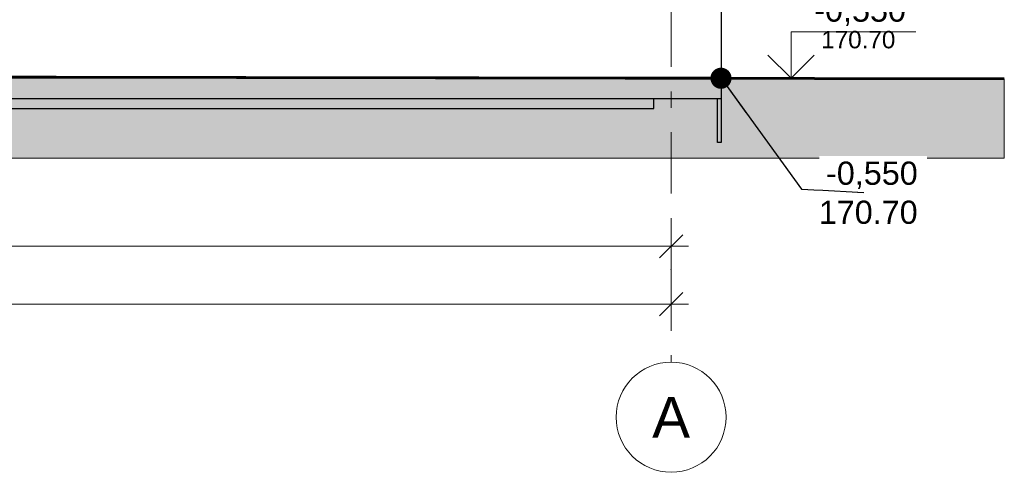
# Model space of a CAD drawing. Header units: millimetres. Extents: x -28034 to 133570, y -6180 to 17692.
# Tile 10 of 36: x 30797 to 39303, y -3950 to -45. Entities that reach past the tile are written whole.
import ezdxf
from ezdxf.enums import TextEntityAlignment as Align

# ---------------------------------------------------------------- set-up
doc = ezdxf.new("R2010")
doc.units = ezdxf.units.MM
doc.header["$MEASUREMENT"] = 0
doc.set_wipeout_variables(frame=1)
doc.linetypes.add('Wipeout_Contour', pattern=[1000, 0, -1000])
doc.linetypes.add('Штрих-Штриховая', pattern=[1093.611073, 529.166651, -211.666656, 141.111112, -211.666656])
for name, color, linetype, lineweight in [('1 Молдинги_Ном._пера__41', 7, 'Continuous', 60), ('1_Цоколь_Ном._пера__21', 7, 'Continuous', 30), ('2D - Общий_Ном._пера__2', 8, 'Continuous', 15), ('2D - Общий_Ном._пера__74', 255, 'Continuous', 0), ('Конструктив - Стены Несущие_Ном._пера__21', 7, 'Continuous', 30), ('Размер - Общий_Ном._пера__1', 7, 'Continuous', 15), ('Размер - Отметка Уровня_Ном._пера__1', 7, 'Continuous', 15), ('Размер - Отметка Уровня_Ном._пера__120', 7, 'Continuous', 5), ('Элемент Модели - Оси_Ном._пера__1', 7, 'Continuous', 15), ('Элемент Модели - Оси_Ном._пера__2', 8, 'Continuous', 15)]:
    doc.layers.add(name, color=color, linetype=linetype, lineweight=lineweight)
doc.layers.add('1 Молдинги_Ном._пера__48', color=7, linetype='Continuous', lineweight=60, true_color=0xa80f02)
for name, color, linetype in [('1_Цоколь', 7, 'Continuous'), ('Конструктив - Стены Несущие', 7, 'Continuous'), ('Размер - Общий', 7, 'Continuous'), ('Размер - Отметка Уровня', 7, 'Continuous'), ('Элемент Модели - Оси', 7, 'Continuous')]:
    doc.layers.add(name, color=color, linetype=linetype)
doc.styles.add('СГЕНЕРИР_СТИЛЬ_1', font='arial.ttf')
doc.styles.add('СГЕНЕРИР_СТИЛЬ_2', font='arial.ttf')
doc.dimstyles.new('СГЕНЕРИР_СТИЛЬ__1', dxfattribs={"dimtxt": 200, "dimasz": 190, "dimexe": 0.18, "dimexo": 0.0625, "dimgap": 0, "dimtad": 1, "dimtih": 1, "dimtoh": 1, "dimdec": 0, "dimzin": 0, "dimdsep": 46, "dimtxsty": 'СГЕНЕРИР_СТИЛЬ_2', "dimblk": 'ARROWHEAD_6', "dimblk1": 'ARROWHEAD_6', "dimblk2": 'ARROWHEAD_6', "dimcen": 0.09, "dimclrd": 7, "dimclre": 7, "dimclrt": 7, "dimazin": 0, "dimtfac": 1, "dimtdec": 4, "dimtmove": 0, "dimatfit": 3, "dimfxl": 1, "dimtolj": 1, "dimtzin": 0, "dimarcsym": 0})
doc.dimstyles.new('СГЕНЕРИР_СТИЛЬ__3', dxfattribs={"dimtxt": 0.18, "dimasz": 364.8, "dimexe": 0.18, "dimexo": 0.0625, "dimgap": 0, "dimtad": 0, "dimtih": 1, "dimtoh": 1, "dimdec": 4, "dimzin": 0, "dimdsep": 46, "dimcen": 0.09, "dimadec": 0, "dimazin": 0, "dimtfac": 1, "dimtdec": 4, "dimtmove": 0, "dimatfit": 3, "dimldrblk": 'ARROWHEAD_11', "dimfxl": 1, "dimtolj": 1, "dimtzin": 0, "dimarcsym": 0})

# ---------------------------------------------------------------- blocks, each defined once
blk = doc.blocks.new('Элемент Разреза_1_2')
at = {"layer": 'Конструктив - Стены Несущие_Ном._пера__21', "color": 7, "linetype": 'Continuous', "lineweight": 30}
for p, q in [((36274.3, -812.3), (36274.3, -728)), ((22967.4, -812.3), (36274.3, -812.3))]:
    blk.add_line(p, q, dxfattribs=at)
blk = doc.blocks.new('Элемент Разреза_118_2')
at = {"layer": '1_Цоколь_Ном._пера__21', "color": 7, "linetype": 'Continuous', "lineweight": 30}
for p, q in [((36825.3, 374.2), (36855.3, 374.2)), ((36855.3, 374.2), (36855.3, -728)), ((36825.3, -1105.4), (36825.3, -728)), ((36855.3, -728), (36825.3, -728)), ((36855.3, -728), (36855.3, -1105.4)), ((36855.3, -1105.4), (36825.3, -1105.4))]:
    blk.add_line(p, q, dxfattribs=at)
blk = doc.blocks.new('Элемент Разреза_127_2')
at = {"layer": '1_Цоколь_Ном._пера__21', "color": 7, "linetype": 'Continuous', "lineweight": 30}
blk.add_line((36825.3, -728), (22967.4, -728), dxfattribs=at)
blk = doc.blocks.new('Стандартный Маркер Сетки[3]_2', base_point=(36424.3, 14001.1))
at = {"layer": 'Элемент Модели - Оси_Ном._пера__1', "color": 7, "linetype": 'Continuous', "lineweight": 15}
blk.add_circle((36424.3, -3475), 475, dxfattribs=at)
at = {"layer": 'Элемент Модели - Оси_Ном._пера__2', "color": 8, "linetype": 'Штрих-Штриховая', "lineweight": 15}
for p, q in [((36424.3, 13201.1), (36424.3, -2200)), ((36424.3, -2200), (36424.3, -3000))]:
    blk.add_line(p, q, dxfattribs=at)
blk.add_point((36424.3, -2200), dxfattribs=at)
blk.add_point((36424.3, -2200), dxfattribs=at)
at = {"layer": 'Элемент Модели - Оси_Ном._пера__1', "color": 7, "lineweight": 15, "style": 'СГЕНЕРИР_СТИЛЬ_1'}
blk.add_attdef('AC_MarkerText_1', text='', height=350, rotation=360, dxfattribs=at).set_placement((36424.3, -3300), align=Align.TOP_CENTER)
blk = doc.blocks.new('Стандартный Маркер Сетки[4]_2', base_point=(36424.3, 14001.1))
at = {"layer": 'Элемент Модели - Оси_Ном._пера__1', "color": 7, "linetype": 'Continuous', "lineweight": 15}
blk.add_circle((36424.3, -3475), 475, dxfattribs=at)
at = {"layer": 'Элемент Модели - Оси_Ном._пера__2', "color": 8, "linetype": 'Штрих-Штриховая', "lineweight": 15}
for p, q in [((36424.3, 13201.1), (36424.3, -2200)), ((36424.3, -2200), (36424.3, -3000))]:
    blk.add_line(p, q, dxfattribs=at)
blk.add_point((36424.3, -2200), dxfattribs=at)
blk.add_point((36424.3, -2200), dxfattribs=at)
at = {"layer": 'Элемент Модели - Оси_Ном._пера__1', "color": 7, "lineweight": 15, "style": 'СГЕНЕРИР_СТИЛЬ_1'}
blk.add_attdef('AC_MarkerText_1', text='', height=350, rotation=360, dxfattribs=at).set_placement((36424.3, -3300), align=Align.TOP_CENTER)
blk = doc.blocks.new('*D210')
at = {"layer": 'Размер - Общий_Ном._пера__1', "color": 7, "linetype": 'Continuous', "lineweight": 15, "transparency": 16777216}
for p, q in [((13524.3, -2187.5), (13524.3, -1812.5)), ((36424.3, -2187.5), (36424.3, -1812.5)), ((13624.3, -1900), (13424.3, -2100)), ((36324.3, -2100), (36524.3, -1900)), ((-24575.7, -2000), (13524.3, -2000)), ((13524.3, -2000), (36424.3, -2000)), ((36424.3, -2000), (36574.3, -2000))]:
    blk.add_line(p, q, dxfattribs=at)
at = {"layer": 'Размер - Общий_Ном._пера__1', "color": 7, "lineweight": 15, "transparency": 16777216, "insert": (24554.8, -1960), "char_height": 200, "attachment_point": 7, "style": 'СГЕНЕРИР_СТИЛЬ_2'}
blk.add_mtext('\\A1;22\\~900', dxfattribs=at)
blk = doc.blocks.new('ARROWHEAD_6')
at = {"color": 0, "linetype": 'Continuous', "lineweight": 0}
for p, q in [((-0.5, -0.5), (0.5, 0.5)), ((0, 0), (-1, 0))]:
    blk.add_line(p, q, dxfattribs=at)
blk = doc.blocks.new('*D211')
at = {"layer": 'Размер - Общий_Ном._пера__1', "color": 7, "linetype": 'Continuous', "lineweight": 15, "transparency": 16777216}
for p, q in [((-24575.7, -2687.5), (-24575.7, -2312.5)), ((36424.3, -2687.5), (36424.3, -2312.5)), ((-24475.7, -2400), (-24675.7, -2600)), ((36324.3, -2600), (36524.3, -2400)), ((-24725.7, -2500), (-24575.7, -2500)), ((-24575.7, -2500), (36424.3, -2500)), ((36424.3, -2500), (36574.3, -2500))]:
    blk.add_line(p, q, dxfattribs=at)
at = {"layer": 'Размер - Общий_Ном._пера__1', "color": 7, "lineweight": 15, "transparency": 16777216, "insert": (5504.8, -2460), "char_height": 200, "attachment_point": 7, "style": 'СГЕНЕРИР_СТИЛЬ_2'}
blk.add_mtext('\\A1;61\\~000', dxfattribs=at)
blk = doc.blocks.new('ARROWHEAD_11')
at = {"color": 0, "linetype": 'Continuous', "lineweight": 0}
blk.add_line((0, 0), (-1, 0), dxfattribs=at)
at = {"color": 0, "linetype": 'Continuous', "lineweight": 0, "const_width": 0.25, "flags": 128}
blk.add_lwpolyline([(-0.125, 0, 1), (0.125, 0, 1)], format="xyb", close=True, dxfattribs=at)
blk = doc.blocks.new('Отметка высоты (ГОСТ)[25]_2', base_point=(37460.7, -550))
at = {"layer": 'Размер - Отметка Уровня_Ном._пера__120', "color": 7, "linetype": 'Continuous', "lineweight": 5}
for p, q in [((37460.7, -550), (37460.7, -150)), ((37460.7, -150), (38538.4, -150)), ((37460.7, -550), (37260.7, -350)), ((37460.7, -550), (37660.7, -350)), ((36687.5, -550), (37660.7, -550))]:
    blk.add_line(p, q, dxfattribs=at)
at = {"layer": 'Размер - Отметка Уровня_Ном._пера__120', "color": 7, "lineweight": 5, "insert": (37660.7, -120.3), "char_height": 200, "attachment_point": 7, "style": 'СГЕНЕРИР_СТИЛЬ_1'}
blk.add_mtext('\\A1;-0,550{\\H0.66x;\\S^  ;}', dxfattribs=at)
at = {"layer": 'Размер - Отметка Уровня_Ном._пера__120', "color": 7, "lineweight": 5, "style": 'СГЕНЕРИР_СТИЛЬ_1'}
blk.add_attdef('addText', text='', height=150, dxfattribs=at).set_placement((37720.7, -336.8), align=Align.BOTTOM_LEFT)

msp = doc.modelspace()

# ---------------------------------------------------------------- hatches: boundary and pattern name
at = {"layer": '2D - Общий_Ном._пера__2', "linetype": 'Continuous', "lineweight": 15}
h = msp.add_hatch(dxfattribs=at)
h.set_pattern_fill('ГРУНТ_02_0002', color=8, style=0, pattern_type=2)
h.set_pattern_definition([(45, (0, 0), (-275.7716, 275.7716), []), (45, (-91.9, 91.9), (-551.543, 551.543), []), (45, (-183.85, 183.85), (-551.543, 551.543), []), (135, (-275.77, 275.77), (91.92388, 91.92388), [390, -390])])
h.paths.add_polyline_path([(-25209.7, -384.7), (-25209.3, -585), (13094.3, -90), (13094.3, -510), (39302.7, -554.1), (39302.7, -1240.2), (-27820.1, -1240.2), (-27820.4, -389.8)])

# ---------------------------------------------------------------- linework, layer by layer
at = {"layer": '1 Молдинги_Ном._пера__41', "color": 7, "linetype": 'Continuous', "lineweight": 60}
msp.add_lwpolyline([(-27820.4, -389.8), (-25209.7, -384.7), (-25205.7, -585), (13094.3, -90), (13094.3, -510), (39302.7, -554.1)], dxfattribs=at)
at = {"layer": '1 Молдинги_Ном._пера__48', "color": 14, "linetype": 'Continuous', "lineweight": 60, "true_color": 0xa80f02}
msp.add_line((36855.3, -550), (13094.3, -510), dxfattribs=at)
at = {"layer": '2D - Общий_Ном._пера__74', "color": 255, "linetype": 'Continuous', "lineweight": 0, "flags": 128}
msp.add_lwpolyline([(-25209.7, -384.7), (-25209.3, -585), (13094.3, -90), (13094.3, -510), (39302.7, -554.1), (39302.7, -1240.2), (-27820.1, -1240.2), (-27820.4, -389.8)], close=True, dxfattribs=at)

# ---------------------------------------------------------------- block references
at = {"layer": '1_Цоколь', "lineweight": 0}
for name in ['Элемент Разреза_127_2', 'Элемент Разреза_118_2']:
    msp.add_blockref(name, (0, 0), dxfattribs=at)
at = {"layer": 'Конструктив - Стены Несущие', "lineweight": 0}
msp.add_blockref('Элемент Разреза_1_2', (0, 0), dxfattribs=at)
at = {"layer": 'Размер - Отметка Уровня', "color": 104, "linetype": 'Continuous', "lineweight": 15, "true_color": 0x029e21}
msp.add_blockref('Отметка высоты (ГОСТ)[25]_2', (37460.7, -550), dxfattribs=at).add_auto_attribs({'addText': '170.70'})
at = {"layer": 'Элемент Модели - Оси', "color": 8, "linetype": 'Continuous', "lineweight": 15}
for name in ['Стандартный Маркер Сетки[3]_2', 'Стандартный Маркер Сетки[4]_2']:
    msp.add_blockref(name, (36424.3, 14001.1), dxfattribs=at).add_auto_attribs({'AC_MarkerText_1': 'А'})

# ---------------------------------------------------------------- texts
at = {"layer": 'Размер - Отметка Уровня_Ном._пера__1', "color": 7, "linetype": 'Continuous', "lineweight": 15, "insert": (37699.9, -1809.1), "char_height": 200, "attachment_point": 7, "style": 'СГЕНЕРИР_СТИЛЬ_1'}
msp.add_mtext('\\A1;170.70', dxfattribs=at)

# ---------------------------------------------------------------- dimensions: what is measured, and where the dimension line sits
at = {"layer": 'Размер - Общий', "color": 7, "linetype": 'Continuous', "lineweight": 15}
for base, p1, p2, picture, middle in [((36424.3, -2000), (13524.3, -2000), (36424.3, -2000), '*D210', (24974, -1860)), ((36424.3, -2500), (-24575.7, -2500), (36424.3, -2500), '*D211', (5924, -2360))]:
    dim = msp.add_linear_dim(base=base, p1=p1, p2=p2, dimstyle='СГЕНЕРИР_СТИЛЬ__1', dxfattribs=at)
    dim.commit()
    dim.dimension.update_dxf_attribs({"geometry": picture, "text_midpoint": middle, "dimtype": 160})

# ---------------------------------------------------------------- next in the draw order: wipeouts: each hides what was drawn before it
at = {"color": 7, "linetype": 'Wipeout_Contour', "lineweight": 15, "ltscale": 152782.110425}
msp.add_wipeout([(37705.2, -1221.9), (38635.4, -1221.9), (38635.4, -1536.2), (37705.2, -1536.2)], dxfattribs=at).dxf.layer = 'Размер - Отметка Уровня_Ном._пера__1'

# ---------------------------------------------------------------- next in the draw order: texts
at = {"layer": 'Размер - Отметка Уровня_Ном._пера__1', "color": 7, "linetype": 'Continuous', "lineweight": 15, "insert": (38554.9, -1506.5), "char_height": 200, "attachment_point": 9, "style": 'СГЕНЕРИР_СТИЛЬ_1'}
msp.add_mtext('\\A1;-0,550', dxfattribs=at)

# ---------------------------------------------------------------- next in the draw order: leaders
at = {"layer": 'Размер - Отметка Уровня_Ном._пера__1', "color": 7, "linetype": 'Continuous', "lineweight": 15, "annotation_type": 0, "has_hookline": 1, "hookline_direction": 0, "text_width": 770}
msp.add_leader([(36855.3, -550), (37549.4, -1506.5), (38089.8, -1536.2)], dimstyle='СГЕНЕРИР_СТИЛЬ__3', dxfattribs=at)

doc.saveas('drawing.dxf')
